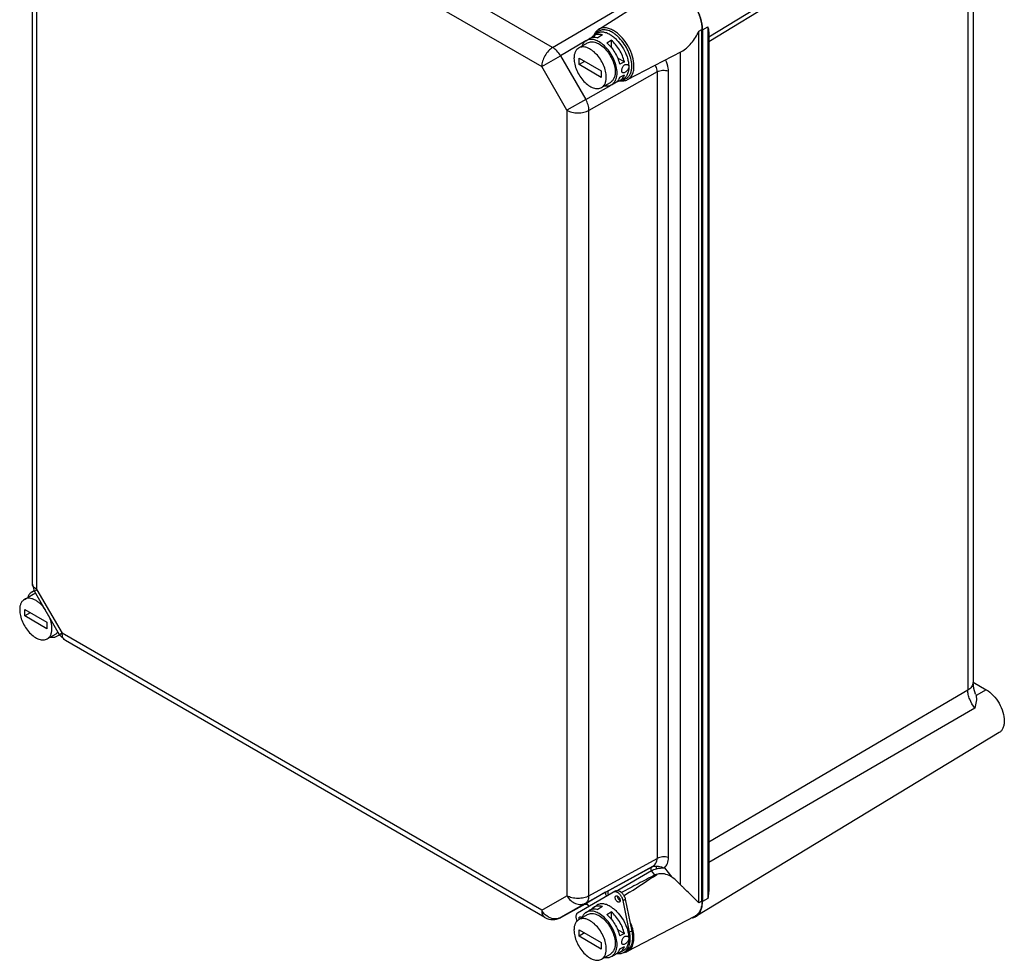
# Model space of a CAD drawing. Header units: millimetres. Extents: x 46 to 359, y 50 to 516.
# Tile 1 of 2: x 46 to 359, y 50 to 349. Entities that reach past the tile are written whole.
import ezdxf

# ---------------------------------------------------------------- set-up
doc = ezdxf.new("R2010")
doc.units = ezdxf.units.MM
doc.header["$LTSCALE"] = 36.808337
doc.layers.get('0').update_dxf_attribs({"linetype": 'CONTINUOUS'})

msp = doc.modelspace()

# ---------------------------------------------------------------- linework, layer by layer
at = {"color": 7, "linetype": 'Continuous'}
for p, q in [((215.65, 340.32), (63.27, 428.29)), ((50.34, 170.19), (50.34, 419.63)), ((59.8, 422.2), (212.18, 334.23)), ((51.81, 168.15), (51.81, 417.59)), ((357.52, 399.57), (265.23, 343.63)), ((349.21, 394.53), (349.21, 138.63)), ((265.23, 342.19), (347.52, 392.36)), ((347.52, 392.36), (347.52, 136.23)), ((230.25, 346.08), (246.55, 356.44)), ((215.65, 340.32), (237.1, 352.95)), ((228.58, 344.01), (229.6, 344.69)), ((231.45, 344.31), (230.98, 344.01)), ((262.1, 345.49), (263.09, 346.03)), ((262.1, 68.7), (262.1, 345.49)), ((263.09, 69.23), (263.09, 346.03)), ((263.27, 345.92), (264.9, 346.9)), ((263.27, 345.92), (263.27, 69.13)), ((264.9, 346.9), (264.9, 70.1)), ((265.23, 345.23), (265.23, 72.73)), ((226.2, 342.42), (218.15, 337.68)), ((223.94, 340.16), (226.76, 341.79)), ((226.2, 342.43), (227.22, 343.11)), ((230.98, 344.01), (230.04, 343.41)), ((232.86, 341.77), (234.28, 342.68)), ((234.28, 342.68), (234.28, 340.24)), ((239.47, 330.11), (256.59, 339.05)), ((256.19, 338.86), (256.19, 74.56)), ((212.18, 334.23), (218.15, 337.68)), ((218.15, 337.68), (226.15, 323.83)), ((224.02, 334.9), (224.02, 336.94)), ((224.02, 336.94), (231.1, 332.86)), ((225.79, 335.92), (224.02, 334.9)), ((231.1, 330.82), (224.02, 334.9)), ((236.21, 337.05), (238.44, 335.77)), ((238.44, 335.77), (236.95, 334.99)), ((220.17, 320.39), (212.18, 334.23)), ((248.84, 332.61), (227.18, 320.35)), ((231.1, 332.86), (231.1, 330.82)), ((236.95, 330.91), (238.44, 331.68)), ((248.84, 332.61), (248.84, 82.81)), ((252.43, 83.07), (252.43, 332.86)), ((231.19, 327.6), (234.01, 329.24)), ((234.28, 328.43), (235.38, 328.97)), ((236.84, 329.7), (237.94, 330.24)), ((226.15, 323.83), (234.21, 328.4)), ((226.15, 323.83), (220.17, 320.39)), ((220.17, 320.39), (220.17, 70.95)), ((227.18, 70.91), (227.18, 320.35)), ((51.01, 167.69), (50.34, 170.19)), ((47.82, 165.08), (50.65, 166.71)), ((50.08, 167.35), (50.89, 167.88)), ((51.01, 167.69), (51.81, 168.15)), ((59.01, 153.85), (51.01, 167.69)), ((51.81, 168.15), (59.8, 154.31)), ((47.91, 161.86), (54.98, 157.78)), ((47.91, 159.82), (47.91, 161.86)), ((49.68, 160.84), (47.91, 159.82)), ((54.98, 155.74), (47.91, 159.82)), ((54.98, 157.78), (54.98, 155.74)), ((55.07, 152.52), (57.9, 154.16)), ((58.17, 153.35), (59.04, 153.78)), ((59.8, 154.31), (59.01, 153.85)), ((60.83, 152.02), (59.01, 153.85)), ((212.18, 66.33), (59.8, 154.31)), ((213.21, 64.04), (60.84, 152.02)), ((349.21, 138.8), (353.42, 136.36)), ((347.52, 136.23), (265.23, 88.01)), ((350.04, 134.99), (350.18, 134.55)), ((353.42, 136.36), (350.18, 134.55)), ((349.81, 130.56), (265.23, 81.53)), ((357.52, 122.78), (261.16, 64.36)), ((227.18, 70.91), (248.84, 82.81)), ((247.35, 80.28), (226.15, 68.62)), ((233.45, 72.63), (247.02, 80.08)), ((247.06, 78.89), (236.34, 72.61)), ((247.02, 80.08), (247.35, 80.28)), ((248.13, 77.57), (247.06, 78.89)), ((251.15, 79.78), (253.52, 76.86)), ((235.76, 72.5), (223.55, 65.45)), ((232.44, 72.06), (226.3, 68.51)), ((240.11, 72.07), (238.35, 70.92)), ((212.18, 66.33), (220.17, 70.95)), ((236.94, 70.01), (236.6, 69.79)), ((238.01, 69.47), (238.71, 69.88)), ((240.08, 59.36), (238.01, 69.47)), ((238.71, 69.88), (240.78, 59.76)), ((263.09, 69.23), (262.1, 68.7)), ((264.9, 70.1), (263.27, 69.13)), ((226, 68.32), (218.12, 63.99)), ((226.15, 68.62), (218.15, 64.01)), ((226, 68.33), (225.99, 68.32)), ((226.2, 65.63), (227.22, 66.31)), ((228.58, 67.22), (229.6, 67.9)), ((230.98, 67.22), (230.04, 66.61)), ((231.45, 67.52), (230.98, 67.22)), ((232.86, 64.98), (234.28, 65.89)), ((234.28, 65.89), (234.28, 63.44)), ((218.12, 63.99), (218.15, 64.01)), ((223.94, 63.37), (226.76, 65)), ((239.47, 53.32), (260.84, 64.47)), ((224.02, 60.15), (231.1, 56.07)), ((224.02, 58.11), (224.02, 60.15)), ((236.21, 60.26), (238.44, 58.97)), ((240.78, 59.76), (240.08, 59.36)), ((225.79, 59.13), (224.02, 58.11)), ((231.1, 54.02), (224.02, 58.11)), ((238.44, 58.97), (236.95, 58.2)), ((231.1, 56.07), (231.1, 54.02)), ((236.84, 52.9), (237.94, 53.45)), ((236.95, 54.12), (238.44, 54.89)), ((238.38, 53.04), (239.09, 53.45)), ((231.19, 50.81), (234.01, 52.44)), ((234.28, 51.63), (235.38, 52.18))]:
    msp.add_line(p, q, dxfattribs=at)
for points in [[(350.04, 134.99), (349.47, 136.72), (349.21, 138.63)], [(226, 68.33), (226.59, 68.16), (227.01, 67.78), (227.18, 67.55)]]:
    msp.add_lwpolyline(points, dxfattribs=at)
for centre, radius, start, end in [((231.89, 342.8), 3.16, 133.9694, 139.1412), ((228.97, 335.74), 10.94, 48.8255, 51.9058), ((253.37, 345.92), 9.9, 0.0014, 0.6831), ((233.23, 342.05), 4.7, 158.1837, 161.9364), ((228.53, 335.24), 11.6, 47.4357, 48.8431), ((237.81, 334.84), 5.13, 259.3756, 262.0838), ((237.4, 333.57), 3.57, 272.8873, 274.732), ((237.41, 333.39), 3.39, 274.7042, 280.4311), ((51.59, 165.09), 2.71, 111.2791, 123.6536), ((51.63, 164.96), 2.85, 103.273, 111.2309), ((-809.81, 1683.97), 1923.68, 303.07822, 303.38529), ((295.82, 111.57), 54.23, 224.6219, 224.7795), ((224.51, 65.76), 3.32, 33.7274, 39.5131), ((215.71, 68.38), 5, 240.0006, 298.7689), ((259.27, 67.49), 3.4, 297.537, 300.27), ((259.35, 67.34), 3.49, 296.8854, 301.2288), ((237.88, 56.36), 3.43, 292.1953, 297.5394), ((236.72, 57.28), 4.68, 262.3775, 263.5354), ((237.77, 56.81), 3.89, 276.5824, 277.5962), ((237.78, 56.75), 3.83, 277.5946, 279.4597)]:
    msp.add_arc(centre, radius, start, end, dxfattribs=at)
msp.add_ellipse((250.45, 70.23), major_axis=(7.54, -6.9), ratio=0.697896, start_param=1.441879, end_param=1.78912, dxfattribs=at)
for points, knots in [([(255.84, 358.58), (256.87, 357.99), (258.82, 356.35), (261.09, 353.24), (262.65, 349.72), (263.09, 347.21), (263.09, 346.03)], [0, 0, 0, 0, 0.23724, 0.499999, 0.762759, 1, 1, 1, 1]), ([(263.27, 346.04), (263.25, 347.24), (262.79, 349.77), (261.22, 353.31), (258.93, 356.45), (256.98, 358.11), (255.95, 358.72)], [0, 0, 0, 0, 0.23769, 0.500001, 0.762312, 1, 1, 1, 1]), ([(231.45, 344.31), (231.19, 344.39), (230.67, 344.5), (229.9, 344.5), (229.19, 344.35), (228.77, 344.14), (228.58, 344.01)], [0, 0, 0, 0, 0.274927, 0.529073, 0.768028, 1, 1, 1, 1]), ([(229.12, 344.93), (229.09, 344.87), (228.95, 344.64), (228.83, 344.39), (228.75, 344.2)], [0, 0, 0, 0, 0.245462, 1, 1, 1, 1]), ([(229.5, 344.87), (229.43, 344.8), (229.18, 344.47), (228.98, 344.09), (228.86, 343.8)], [0, 0, 0, 0, 0.24043, 1, 1, 1, 1]), ([(230.25, 346.08), (230.14, 346.01), (229.7, 345.69), (229.34, 345.27), (229.12, 344.93)], [0, 0, 0, 0, 0.246906, 1, 1, 1, 1]), ([(233.92, 344.37), (233.54, 344.59), (232.78, 344.95), (231.61, 345.22), (230.68, 345.16), (230.03, 344.94), (229.73, 344.78), (229.6, 344.69)], [0, 0, 0, 0, 0.290699, 0.549312, 0.781297, 0.891374, 1, 1, 1, 1]), ([(234.97, 345.69), (234.56, 345.93), (233.73, 346.32), (232.45, 346.61), (231.26, 346.56), (230.56, 346.27), (230.25, 346.08)], [0, 0, 0, 0, 0.290496, 0.549603, 0.78207, 1, 1, 1, 1]), ([(235.71, 344.35), (235.28, 344.69), (234.41, 345.27), (233.03, 345.83), (231.71, 345.99), (230.89, 345.81), (230.53, 345.65)], [0, 0, 0, 0, 0.2962, 0.559537, 0.791058, 1, 1, 1, 1]), ([(233.92, 344.37), (234.28, 344.17), (235, 343.68), (236.35, 342.47), (237.82, 340.6), (238.92, 338.46), (239.5, 336.67), (239.69, 335.78), (239.75, 335.34)], [0, 0, 0, 0, 0.11247, 0.233115, 0.490475, 0.752946, 0.879647, 1, 1, 1, 1]), ([(241.45, 335.23), (241.36, 336.26), (240.86, 338.36), (239.43, 341.3), (237.47, 343.85), (235.83, 345.19), (234.97, 345.69)], [0, 0, 0, 0, 0.243619, 0.506393, 0.76573, 1, 1, 1, 1]), ([(256.59, 339.05), (257.16, 339.35), (258.28, 340.15), (260.27, 342.21), (261.46, 344.13), (262.1, 345.49)], [0, 0, 0, 0, 0.225776, 0.473514, 1, 1, 1, 1]), ([(264.9, 346.9), (264.95, 346.75), (265.12, 346.21), (265.23, 345.64), (265.23, 345.23)], [0, 0, 0, 0, 0.269645, 1, 1, 1, 1]), ([(226.2, 342.43), (225.94, 342.26), (225.47, 341.8), (225.16, 341.23), (225.03, 340.92)], [0, 0, 0, 0, 0.480668, 1, 1, 1, 1]), ([(230.39, 342.12), (230.02, 342.33), (229.28, 342.68), (228.15, 342.94), (227.25, 342.88), (226.62, 342.67), (226.33, 342.52), (226.2, 342.43)], [0, 0, 0, 0, 0.290699, 0.549313, 0.781297, 0.891373, 1, 1, 1, 1]), ([(226.76, 341.79), (226.94, 341.9), (227.34, 342.06), (227.99, 342.16), (228.69, 342.1), (229.7, 341.83), (231, 341.12), (232.43, 339.85), (233.7, 338.23), (234.69, 336.39), (235.34, 334.48), (235.52, 333.17), (235.52, 332.55)], [0, 0, 0, 0, 0.042861, 0.087491, 0.135326, 0.187291, 0.304555, 0.438225, 0.582571, 0.729724, 0.871314, 1, 1, 1, 1]), ([(227.22, 343.11), (227.41, 343.23), (227.82, 343.44), (228.52, 343.59), (229.27, 343.58), (229.78, 343.48), (230.04, 343.41)], [0, 0, 0, 0, 0.23215, 0.471201, 0.725294, 1, 1, 1, 1]), ([(228.58, 344.01), (228.52, 343.98), (228.31, 343.82), (228.12, 343.64), (227.99, 343.49)], [0, 0, 0, 0, 0.247228, 1, 1, 1, 1]), ([(234.28, 328.43), (234.49, 328.53), (234.89, 328.8), (235.38, 329.35), (235.75, 330.04), (235.99, 330.85), (236.12, 331.75), (236.11, 333.11), (235.76, 334.93), (234.91, 337.1), (233.68, 339.13), (232.18, 340.85), (231, 341.77), (230.39, 342.12)], [0, 0, 0, 0, 0.042893, 0.087186, 0.134468, 0.185815, 0.241755, 0.302335, 0.435612, 0.580233, 0.72812, 0.870593, 1, 1, 1, 1]), ([(232.86, 341.77), (233.35, 341.35), (234.28, 340.38), (235.44, 338.73), (236.37, 336.92), (236.79, 335.64), (236.95, 334.99)], [0, 0, 0, 0, 0.242712, 0.497345, 0.753351, 1, 1, 1, 1]), ([(238.44, 335.77), (238.28, 336.42), (237.85, 337.73), (236.91, 339.58), (235.72, 341.26), (234.78, 342.25), (234.28, 342.68)], [0, 0, 0, 0, 0.246559, 0.502637, 0.757351, 1, 1, 1, 1]), ([(240.76, 335.19), (240.69, 335.96), (240.36, 337.55), (239.11, 340.59), (237.6, 342.66), (236.38, 343.78)], [0, 0, 0, 0, 0.236973, 0.492343, 1, 1, 1, 1]), ([(215.65, 340.32), (215.16, 340.02), (214.22, 339.22), (213.13, 337.71), (212.39, 336.01), (212.18, 334.8), (212.18, 334.23)], [0, 0, 0, 0, 0.23831, 0.50108, 0.763264, 1, 1, 1, 1]), ([(218.15, 337.68), (217.83, 338.23), (217.1, 339.22), (216.15, 340.02), (215.65, 340.32)], [0, 0, 0, 0, 0.525948, 1, 1, 1, 1]), ([(223.94, 340.16), (223.7, 340.02), (223.25, 339.65), (222.77, 338.87), (222.49, 337.91), (222.43, 337.21), (222.43, 336.84)], [0, 0, 0, 0, 0.217768, 0.450949, 0.710192, 1, 1, 1, 1]), ([(232.69, 330.92), (232.69, 331.54), (232.51, 332.84), (231.87, 334.76), (230.87, 336.6), (229.6, 338.22), (228.17, 339.49), (226.87, 340.2), (225.86, 340.47), (225.16, 340.52), (224.51, 340.43), (224.11, 340.26), (223.94, 340.16)], [0, 0, 0, 0, 0.128684, 0.270273, 0.417428, 0.561776, 0.695447, 0.812711, 0.864676, 0.91251, 0.95714, 1, 1, 1, 1]), ([(222.43, 336.84), (222.43, 336.22), (222.61, 334.92), (223.25, 333), (224.25, 331.16), (225.52, 329.54), (226.95, 328.27), (228.25, 327.56), (229.26, 327.29), (229.96, 327.24), (230.61, 327.34), (231.01, 327.5), (231.19, 327.6)], [0, 0, 0, 0, 0.128684, 0.270273, 0.417428, 0.561776, 0.695447, 0.812711, 0.864676, 0.91251, 0.95714, 1, 1, 1, 1]), ([(237.6, 332.99), (237.6, 333.12), (237.63, 333.39), (237.75, 333.79), (237.93, 334.18), (238.19, 334.53), (238.49, 334.79), (238.82, 334.95), (239.16, 334.99), (239.37, 334.92), (239.45, 334.87)], [0, 0, 0, 0, 0.126021, 0.264817, 0.408044, 0.547765, 0.677984, 0.795733, 0.901709, 1, 1, 1, 1]), ([(239.45, 334.87), (239.51, 334.84), (239.62, 334.75), (239.78, 334.52), (239.83, 334.29), (239.83, 334.15)], [0, 0, 0, 0, 0.23506, 0.476095, 1, 1, 1, 1]), ([(239.47, 330.11), (239.83, 330.3), (240.51, 330.86), (241.18, 332.07), (241.51, 333.57), (241.5, 334.66), (241.45, 335.23)], [0, 0, 0, 0, 0.212028, 0.442127, 0.703638, 1, 1, 1, 1]), ([(239.75, 335.34), (239.76, 335.24), (239.81, 334.84), (239.83, 334.44), (239.83, 334.15)], [0, 0, 0, 0, 0.257264, 1, 1, 1, 1]), ([(240.8, 334.26), (240.8, 334.34), (240.8, 334.65), (240.78, 334.96), (240.76, 335.19)], [0, 0, 0, 0, 0.244266, 1, 1, 1, 1]), ([(252.43, 332.86), (252.43, 333.15), (252.34, 334.37), (251.93, 335.55), (251.5, 336.38)], [0, 0, 0, 0, 0.235158, 1, 1, 1, 1]), ([(235.52, 332.55), (235.52, 332.19), (235.46, 331.49), (235.18, 330.53), (234.7, 329.75), (234.25, 329.37), (234.01, 329.24)], [0, 0, 0, 0, 0.289806, 0.549048, 0.78223, 1, 1, 1, 1]), ([(236.84, 329.7), (237.03, 329.79), (237.38, 330.01), (237.99, 330.64), (238.3, 331.25), (238.44, 331.68)], [0, 0, 0, 0, 0.235907, 0.477249, 1, 1, 1, 1]), ([(237.87, 332.32), (237.83, 332.34), (237.74, 332.42), (237.66, 332.57), (237.61, 332.77), (237.6, 332.91), (237.6, 332.99)], [0, 0, 0, 0, 0.209231, 0.437847, 0.700104, 1, 1, 1, 1]), ([(239.83, 334.15), (239.83, 333.88), (239.69, 333.47), (239.37, 333.01), (239.07, 332.7), (238.75, 332.46), (238.47, 332.32), (238.26, 332.26), (238.12, 332.25), (237.99, 332.27), (237.91, 332.3), (237.87, 332.32)], [0, 0, 0, 0, 0.265419, 0.412443, 0.559242, 0.697146, 0.817896, 0.870311, 0.917398, 0.960048, 1, 1, 1, 1]), ([(239.83, 334.15), (239.83, 333.7), (239.76, 332.87), (239.4, 331.72), (238.89, 330.94), (238.38, 330.49), (238.09, 330.31), (237.94, 330.24)], [0, 0, 0, 0, 0.2907, 0.549313, 0.781298, 0.891374, 1, 1, 1, 1]), ([(239.23, 330.57), (239.48, 330.74), (239.93, 331.19), (240.42, 332.06), (240.72, 333.11), (240.79, 333.86), (240.8, 334.26)], [0, 0, 0, 0, 0.219036, 0.454125, 0.713485, 1, 1, 1, 1]), ([(248.84, 332.61), (248.84, 332.78), (248.79, 333.51), (248.52, 334.21), (248.24, 334.69)], [0, 0, 0, 0, 0.236806, 1, 1, 1, 1]), ([(248.84, 332.61), (249.36, 332.89), (250.59, 333.19), (251.83, 333.06), (252.43, 332.86)], [0, 0, 0, 0, 0.484787, 1, 1, 1, 1]), ([(231.19, 327.6), (231.42, 327.74), (231.87, 328.12), (232.35, 328.9), (232.63, 329.86), (232.69, 330.55), (232.69, 330.92)], [0, 0, 0, 0, 0.217768, 0.450949, 0.710192, 1, 1, 1, 1]), ([(236.95, 330.91), (236.81, 330.49), (236.51, 329.89), (235.9, 329.28), (235.56, 329.06), (235.38, 328.97)], [0, 0, 0, 0, 0.522422, 0.763881, 1, 1, 1, 1]), ([(236.06, 329.44), (236.13, 329.45), (236.4, 329.51), (236.66, 329.61), (236.84, 329.7)], [0, 0, 0, 0, 0.254442, 1, 1, 1, 1]), ([(237.11, 329.75), (237.17, 329.74), (237.44, 329.71), (237.7, 329.7), (237.9, 329.71)], [0, 0, 0, 0, 0.254907, 1, 1, 1, 1]), ([(237.9, 329.71), (238.04, 329.72), (238.58, 329.76), (239.11, 329.93), (239.47, 330.11)], [0, 0, 0, 0, 0.256211, 1, 1, 1, 1]), ([(238.03, 330.06), (238.14, 330.08), (238.56, 330.18), (238.96, 330.38), (239.23, 330.57)], [0, 0, 0, 0, 0.255183, 1, 1, 1, 1]), ([(232.25, 328.19), (232.61, 328.13), (233.14, 328.1), (233.82, 328.24), (234.13, 328.36), (234.28, 328.43)], [0, 0, 0, 0, 0.520511, 0.763577, 1, 1, 1, 1]), ([(227.18, 320.35), (227.18, 320.93), (226.96, 322.15), (226.46, 323.28), (226.15, 323.83)], [0, 0, 0, 0, 0.474053, 1, 1, 1, 1]), ([(220.17, 320.39), (220.67, 320.1), (221.82, 319.68), (223.66, 319.47), (225.52, 319.66), (226.68, 320.07), (227.18, 320.35)], [0, 0, 0, 0, 0.236732, 0.498909, 0.761679, 1, 1, 1, 1]), ([(51.81, 168.15), (51.64, 168.25), (51.08, 168.62), (50.6, 169.16), (50.44, 169.62)], [0, 0, 0, 0, 0.283324, 1, 1, 1, 1]), ([(50.08, 167.35), (49.83, 167.18), (49.35, 166.72), (49.04, 166.15), (48.92, 165.84)], [0, 0, 0, 0, 0.480668, 1, 1, 1, 1]), ([(50.65, 166.71), (50.71, 166.75), (50.95, 166.88), (51.22, 166.96), (51.42, 167)], [0, 0, 0, 0, 0.247515, 1, 1, 1, 1]), ([(47.82, 165.08), (47.58, 164.94), (47.13, 164.57), (46.66, 163.79), (46.37, 162.83), (46.32, 162.13), (46.32, 161.76)], [0, 0, 0, 0, 0.217768, 0.450949, 0.710192, 1, 1, 1, 1]), ([(54.51, 161.78), (54.03, 162.46), (53.24, 163.39), (52.02, 164.38), (51.11, 164.93), (50.21, 165.29), (49.34, 165.45), (48.53, 165.39), (48.04, 165.21), (47.82, 165.08)], [0, 0, 0, 0, 0.307285, 0.449535, 0.581015, 0.700617, 0.808607, 0.90705, 1, 1, 1, 1]), ([(46.32, 161.76), (46.32, 161.14), (46.49, 159.84), (47.14, 157.93), (48.14, 156.08), (49.4, 154.46), (50.84, 153.19), (52.13, 152.48), (53.15, 152.21), (53.85, 152.16), (54.5, 152.26), (54.89, 152.42), (55.07, 152.52)], [0, 0, 0, 0, 0.128684, 0.270273, 0.417428, 0.561776, 0.695447, 0.812711, 0.864676, 0.91251, 0.95714, 1, 1, 1, 1]), ([(56.57, 155.84), (56.57, 156.5), (56.38, 157.88), (55.91, 159.19), (55.61, 159.85)], [0, 0, 0, 0, 0.475601, 1, 1, 1, 1]), ([(55.07, 152.52), (55.31, 152.66), (55.76, 153.04), (56.23, 153.82), (56.52, 154.78), (56.57, 155.47), (56.57, 155.84)], [0, 0, 0, 0, 0.217768, 0.450949, 0.710192, 1, 1, 1, 1]), ([(56.14, 153.12), (56.49, 153.05), (57.03, 153.02), (57.71, 153.16), (58.02, 153.28), (58.17, 153.35)], [0, 0, 0, 0, 0.520511, 0.763577, 1, 1, 1, 1]), ([(58.54, 154.69), (58.49, 154.63), (58.3, 154.43), (58.08, 154.26), (57.9, 154.16)], [0, 0, 0, 0, 0.254508, 1, 1, 1, 1]), ([(58.17, 153.35), (58.31, 153.42), (58.58, 153.59), (58.82, 153.8), (58.94, 153.92)], [0, 0, 0, 0, 0.496723, 1, 1, 1, 1]), ([(60.83, 152.02), (60.67, 152.11), (60.36, 152.37), (60.03, 152.91), (59.84, 153.57), (59.8, 154.05), (59.8, 154.31)], [0, 0, 0, 0, 0.217752, 0.450908, 0.710471, 1, 1, 1, 1]), ([(349.21, 138.63), (349.2, 138.4), (349.11, 137.92), (348.75, 137.26), (348.2, 136.68), (347.76, 136.37), (347.52, 136.23)], [0, 0, 0, 0, 0.229842, 0.47142, 0.729126, 1, 1, 1, 1]), ([(349.81, 130.56), (349.12, 131.38), (348.28, 132.79), (347.66, 134.77), (347.53, 135.76), (347.52, 136.23)], [0, 0, 0, 0, 0.521006, 0.771777, 1, 1, 1, 1]), ([(350.18, 134.55), (350.32, 133.95), (350.26, 132.57), (349.98, 131.26), (349.81, 130.56)], [0, 0, 0, 0, 0.462429, 1, 1, 1, 1]), ([(353.42, 136.36), (354.24, 135.89), (355.77, 134.6), (357.57, 132.15), (358.79, 129.37), (359.15, 127.39), (359.15, 126.45)], [0, 0, 0, 0, 0.23724, 0.499999, 0.762759, 1, 1, 1, 1]), ([(359.15, 126.45), (359.15, 126.05), (359.09, 125.28), (358.78, 124.22), (358.26, 123.36), (357.78, 122.93), (357.52, 122.78)], [0, 0, 0, 0, 0.289218, 0.5488, 0.782261, 1, 1, 1, 1]), ([(247.35, 80.28), (247.8, 80.53), (248.59, 81.26), (248.85, 82.3), (248.84, 82.81)], [0, 0, 0, 0, 0.499872, 1, 1, 1, 1]), ([(252.43, 83.07), (251.83, 83.27), (250.59, 83.39), (249.36, 83.1), (248.84, 82.81)], [0, 0, 0, 0, 0.515213, 1, 1, 1, 1]), ([(251.15, 79.78), (251.56, 80.18), (252.24, 81.23), (252.43, 82.44), (252.43, 83.07)], [0, 0, 0, 0, 0.480331, 1, 1, 1, 1]), ([(247.02, 80.08), (246.95, 80.04), (246.83, 79.89), (246.8, 79.59), (246.88, 79.24), (246.99, 79.01), (247.06, 78.89)], [0, 0, 0, 0, 0.183676, 0.410129, 0.688667, 1, 1, 1, 1]), ([(247.02, 80.08), (247.13, 80.14), (247.63, 80.36), (248.18, 80.41), (248.6, 80.39)], [0, 0, 0, 0, 0.227988, 1, 1, 1, 1]), ([(247.06, 78.89), (247.28, 79.04), (247.78, 79.29), (248.32, 79.46), (248.6, 79.53)], [0, 0, 0, 0, 0.478576, 1, 1, 1, 1]), ([(247.35, 80.28), (247.44, 80.32), (247.83, 80.48), (248.28, 80.48), (248.6, 80.39)], [0, 0, 0, 0, 0.228836, 1, 1, 1, 1]), ([(248.6, 80.39), (248.58, 80.28), (248.58, 79.99), (248.59, 79.7), (248.6, 79.53)], [0, 0, 0, 0, 0.403317, 1, 1, 1, 1]), ([(248.6, 80.39), (248.82, 80.38), (249.69, 80.28), (250.54, 80.03), (251.15, 79.78)], [0, 0, 0, 0, 0.24963, 1, 1, 1, 1]), ([(248.6, 79.53), (249.03, 79.64), (249.88, 79.78), (250.74, 79.81), (251.15, 79.78)], [0, 0, 0, 0, 0.522244, 1, 1, 1, 1]), ([(248.13, 77.57), (246.36, 76.63), (242.82, 74.76), (239.27, 72.91), (237.5, 71.98)], [0, 0, 0, 0, 0.49999, 1, 1, 1, 1]), ([(248.73, 77.72), (248.68, 77.7), (248.48, 77.63), (248.28, 77.59), (248.13, 77.57)], [0, 0, 0, 0, 0.258134, 1, 1, 1, 1]), ([(249.58, 77.92), (249.51, 77.91), (249.22, 77.86), (248.94, 77.79), (248.73, 77.72)], [0, 0, 0, 0, 0.255458, 1, 1, 1, 1]), ([(253.52, 76.86), (252.95, 77.24), (251.69, 77.87), (250.27, 78.01), (249.58, 77.92)], [0, 0, 0, 0, 0.497002, 1, 1, 1, 1]), ([(232.44, 72.06), (232.51, 72.1), (232.85, 72.29), (233.18, 72.48), (233.45, 72.63)], [0, 0, 0, 0, 0.207825, 1, 1, 1, 1]), ([(232.44, 72.06), (232.44, 71.96), (232.45, 71.51), (232.59, 71.07), (232.75, 70.76)], [0, 0, 0, 0, 0.226623, 1, 1, 1, 1]), ([(233.45, 72.63), (233.36, 72.58), (233.2, 72.39), (233.12, 72.01), (233.16, 71.57), (233.27, 71.27), (233.34, 71.12)], [0, 0, 0, 0, 0.191514, 0.418726, 0.692046, 1, 1, 1, 1]), ([(237.55, 70.65), (237.39, 70.93), (237.11, 71.31), (236.66, 71.73), (236.32, 71.97), (235.97, 72.13), (235.64, 72.22), (235.32, 72.21), (235.13, 72.14), (235.05, 72.09)], [0, 0, 0, 0, 0.306077, 0.449843, 0.583084, 0.703905, 0.81199, 0.909206, 1, 1, 1, 1]), ([(235.76, 72.5), (235.84, 72.55), (236.03, 72.62), (236.34, 72.62), (236.68, 72.54), (237.02, 72.38), (237.37, 72.14), (237.81, 71.72), (238.1, 71.33), (238.26, 71.06)], [0, 0, 0, 0, 0.090794, 0.18801, 0.296095, 0.416916, 0.550157, 0.693923, 1, 1, 1, 1]), ([(257.23, 73.48), (257.14, 73.57), (256.79, 73.92), (256.45, 74.28), (256.19, 74.56)], [0, 0, 0, 0, 0.247634, 1, 1, 1, 1]), ([(262.1, 68.7), (261.43, 69.42), (259.82, 70.96), (258.2, 72.49), (257.33, 73.37)], [0, 0, 0, 0, 0.442976, 1, 1, 1, 1]), ([(265.23, 72.73), (265.23, 72.51), (265.2, 71.62), (265.05, 70.74), (264.9, 70.1)], [0, 0, 0, 0, 0.253156, 1, 1, 1, 1]), ([(227.18, 70.91), (226.68, 70.63), (225.52, 70.22), (223.66, 70.04), (221.82, 70.24), (220.67, 70.66), (220.17, 70.95)], [0, 0, 0, 0, 0.23831, 0.501081, 0.763265, 1, 1, 1, 1]), ([(220.17, 70.95), (220.49, 70.4), (221.29, 69.4), (222.85, 68.41), (224.57, 68.08), (225.68, 68.37), (226.15, 68.62)], [0, 0, 0, 0, 0.272554, 0.532543, 0.773612, 1, 1, 1, 1]), ([(226.15, 68.62), (226.31, 68.72), (226.62, 68.98), (226.94, 69.51), (227.14, 70.18), (227.18, 70.66), (227.18, 70.91)], [0, 0, 0, 0, 0.216241, 0.449151, 0.709119, 1, 1, 1, 1]), ([(235.75, 69.61), (235.68, 69.73), (235.57, 69.98), (235.51, 70.3), (235.53, 70.54), (235.57, 70.68), (235.65, 70.8), (235.71, 70.86), (235.75, 70.88)], [0, 0, 0, 0, 0.306313, 0.582796, 0.703699, 0.81186, 0.909144, 1, 1, 1, 1]), ([(235.75, 70.88), (235.79, 70.9), (235.87, 70.93), (236.01, 70.93), (236.16, 70.9), (236.37, 70.8), (236.62, 70.59), (236.78, 70.37), (236.85, 70.24)], [0, 0, 0, 0, 0.090854, 0.188135, 0.296293, 0.417197, 0.693684, 1, 1, 1, 1]), ([(236.85, 68.97), (236.81, 68.95), (236.73, 68.92), (236.59, 68.92), (236.44, 68.95), (236.23, 69.06), (235.98, 69.27), (235.82, 69.49), (235.75, 69.61)], [0, 0, 0, 0, 0.090854, 0.188135, 0.296293, 0.417197, 0.693684, 1, 1, 1, 1]), ([(236.23, 70.84), (236.22, 70.71), (236.26, 70.42), (236.38, 70.15), (236.46, 70.02)], [0, 0, 0, 0, 0.469836, 1, 1, 1, 1]), ([(236.46, 70.02), (236.53, 69.88), (236.71, 69.65), (236.94, 69.47), (237.06, 69.41)], [0, 0, 0, 0, 0.530243, 1, 1, 1, 1]), ([(236.85, 70.24), (236.92, 70.12), (237.03, 69.87), (237.09, 69.55), (237.07, 69.32), (237.03, 69.17), (236.95, 69.05), (236.89, 68.99), (236.85, 68.97)], [0, 0, 0, 0, 0.306313, 0.582796, 0.703699, 0.81186, 0.909144, 1, 1, 1, 1]), ([(238.01, 69.47), (237.97, 69.67), (237.84, 70.08), (237.66, 70.46), (237.55, 70.65)], [0, 0, 0, 0, 0.488588, 1, 1, 1, 1]), ([(238.26, 71.06), (238.36, 70.87), (238.55, 70.49), (238.67, 70.08), (238.71, 69.88)], [0, 0, 0, 0, 0.511412, 1, 1, 1, 1]), ([(263.09, 69.23), (263.09, 68.71), (263.01, 67.73), (262.62, 66.38), (261.95, 65.28), (261.32, 64.74), (260.98, 64.55)], [0, 0, 0, 0, 0.289612, 0.549024, 0.782224, 1, 1, 1, 1]), ([(261.16, 64.36), (261.5, 64.57), (262.13, 65.12), (262.79, 66.24), (263.19, 67.61), (263.27, 68.61), (263.27, 69.13)], [0, 0, 0, 0, 0.217761, 0.451221, 0.710718, 1, 1, 1, 1]), ([(213.77, 64.54), (213.61, 64.65), (212.99, 65.17), (212.48, 65.81), (212.18, 66.33)], [0, 0, 0, 0, 0.246426, 1, 1, 1, 1]), ([(212.18, 66.33), (212.18, 66.08), (212.22, 65.6), (212.41, 64.94), (212.74, 64.4), (213.05, 64.14), (213.21, 64.05)], [0, 0, 0, 0, 0.28955, 0.549107, 0.782247, 1, 1, 1, 1]), ([(225.99, 68.32), (226, 68.33), (226.1, 68.4), (226.2, 68.45), (226.3, 68.51)], [0, 0, 0, 0, 0.101078, 1, 1, 1, 1]), ([(230.39, 65.32), (230.02, 65.54), (229.28, 65.89), (228.15, 66.14), (227.25, 66.09), (226.62, 65.88), (226.33, 65.72), (226.2, 65.63)], [0, 0, 0, 0, 0.290699, 0.549313, 0.781297, 0.891373, 1, 1, 1, 1]), ([(226.69, 68.24), (226.66, 68.27), (226.54, 68.37), (226.4, 68.46), (226.3, 68.51)], [0, 0, 0, 0, 0.262399, 1, 1, 1, 1]), ([(227.06, 67.87), (227.04, 67.9), (226.92, 68.04), (226.79, 68.16), (226.69, 68.24)], [0, 0, 0, 0, 0.257376, 1, 1, 1, 1]), ([(227.22, 66.31), (227.41, 66.44), (227.82, 66.64), (228.52, 66.8), (229.27, 66.79), (229.78, 66.69), (230.04, 66.61)], [0, 0, 0, 0, 0.23215, 0.471201, 0.725294, 1, 1, 1, 1]), ([(228.58, 67.22), (228.52, 67.18), (228.31, 67.03), (228.12, 66.85), (227.99, 66.7)], [0, 0, 0, 0, 0.247228, 1, 1, 1, 1]), ([(231.45, 67.52), (231.19, 67.59), (230.67, 67.7), (229.9, 67.71), (229.19, 67.56), (228.77, 67.35), (228.58, 67.22)], [0, 0, 0, 0, 0.274927, 0.529073, 0.768028, 1, 1, 1, 1]), ([(233.92, 67.58), (233.54, 67.8), (232.78, 68.16), (231.61, 68.42), (230.68, 68.37), (230.03, 68.15), (229.73, 67.99), (229.6, 67.9)], [0, 0, 0, 0, 0.290699, 0.549312, 0.781297, 0.891374, 1, 1, 1, 1]), ([(233.92, 67.58), (234.28, 67.37), (235, 66.88), (236.35, 65.67), (237.82, 63.81), (238.92, 61.67), (239.5, 59.88), (239.69, 58.98), (239.75, 58.54)], [0, 0, 0, 0, 0.11247, 0.233115, 0.490475, 0.752946, 0.879647, 1, 1, 1, 1]), ([(238.44, 58.97), (238.28, 59.63), (237.85, 60.93), (236.91, 62.78), (235.72, 64.47), (234.78, 65.45), (234.28, 65.89)], [0, 0, 0, 0, 0.246559, 0.502637, 0.757351, 1, 1, 1, 1]), ([(218.15, 64.01), (217.83, 63.84), (217.12, 63.59), (215.56, 63.55), (214.42, 64.06), (213.77, 64.54)], [0, 0, 0, 0, 0.235182, 0.478543, 1, 1, 1, 1]), ([(223.94, 63.37), (223.7, 63.23), (223.25, 62.85), (222.77, 62.07), (222.49, 61.11), (222.43, 60.41), (222.43, 60.05)], [0, 0, 0, 0, 0.217768, 0.450949, 0.710192, 1, 1, 1, 1]), ([(223.55, 65.45), (223.47, 65.41), (223.33, 65.29), (223.17, 65.05), (223.07, 64.75), (223.02, 64.41), (223.04, 64.04), (223.13, 63.49), (223.28, 63.08), (223.41, 62.82)], [0, 0, 0, 0, 0.092471, 0.190627, 0.298587, 0.418398, 0.550214, 0.692785, 1, 1, 1, 1]), ([(232.69, 54.13), (232.69, 54.75), (232.51, 56.05), (231.87, 57.96), (230.87, 59.81), (229.6, 61.43), (228.17, 62.7), (226.87, 63.41), (225.86, 63.68), (225.16, 63.73), (224.51, 63.63), (224.11, 63.47), (223.94, 63.37)], [0, 0, 0, 0, 0.128684, 0.270273, 0.417428, 0.561776, 0.695447, 0.812711, 0.864676, 0.91251, 0.95714, 1, 1, 1, 1]), ([(224.06, 63.44), (224.04, 63.52), (224.01, 63.69), (224.03, 63.92), (224.1, 64.12), (224.2, 64.21), (224.25, 64.24)], [0, 0, 0, 0, 0.303657, 0.569992, 0.797932, 1, 1, 1, 1]), ([(224.25, 64.24), (224.3, 64.27), (224.43, 64.3), (224.63, 64.27), (224.84, 64.17), (224.97, 64.06), (225.04, 64)], [0, 0, 0, 0, 0.202077, 0.430016, 0.696345, 1, 1, 1, 1]), ([(224.73, 64.2), (224.73, 64.18), (224.73, 64.06), (224.74, 63.94), (224.77, 63.85)], [0, 0, 0, 0, 0.23451, 1, 1, 1, 1]), ([(226.2, 65.63), (225.94, 65.46), (225.47, 65.01), (225.16, 64.44), (225.03, 64.13)], [0, 0, 0, 0, 0.480668, 1, 1, 1, 1]), ([(226.76, 65), (226.94, 65.1), (227.34, 65.27), (227.99, 65.36), (228.69, 65.31), (229.7, 65.04), (231, 64.33), (232.43, 63.06), (233.7, 61.44), (234.69, 59.6), (235.34, 57.68), (235.52, 56.38), (235.52, 55.76)], [0, 0, 0, 0, 0.042861, 0.087491, 0.135326, 0.187291, 0.304555, 0.438225, 0.582571, 0.729724, 0.871314, 1, 1, 1, 1]), ([(234.28, 51.63), (234.49, 51.74), (234.89, 52), (235.38, 52.56), (235.75, 53.25), (235.99, 54.05), (236.12, 54.96), (236.11, 56.32), (235.76, 58.14), (234.91, 60.3), (233.68, 62.33), (232.18, 64.06), (231, 64.97), (230.39, 65.32)], [0, 0, 0, 0, 0.042893, 0.087186, 0.134468, 0.185815, 0.241755, 0.302335, 0.435612, 0.580233, 0.72812, 0.870593, 1, 1, 1, 1]), ([(232.86, 64.98), (233.35, 64.55), (234.28, 63.59), (235.44, 61.94), (236.37, 60.12), (236.79, 58.84), (236.95, 58.2)], [0, 0, 0, 0, 0.242712, 0.497345, 0.753351, 1, 1, 1, 1]), ([(259.82, 63.88), (259.91, 63.9), (260.3, 63.97), (260.67, 64.1), (260.93, 64.23)], [0, 0, 0, 0, 0.255135, 1, 1, 1, 1]), ([(222.43, 60.05), (222.43, 59.43), (222.61, 58.12), (223.25, 56.21), (224.25, 54.37), (225.52, 52.75), (226.95, 51.48), (228.25, 50.77), (229.26, 50.5), (229.96, 50.45), (230.61, 50.54), (231.01, 50.7), (231.19, 50.81)], [0, 0, 0, 0, 0.128684, 0.270273, 0.417428, 0.561776, 0.695447, 0.812711, 0.864676, 0.91251, 0.95714, 1, 1, 1, 1]), ([(240.78, 59.76), (240.92, 59.08), (241.04, 58.06), (240.97, 56.75), (240.81, 55.87), (240.54, 55.09), (240.16, 54.41), (239.68, 53.85), (239.29, 53.56), (239.09, 53.45)], [0, 0, 0, 0, 0.301207, 0.438509, 0.566219, 0.684666, 0.794977, 0.89915, 1, 1, 1, 1]), ([(239.47, 53.32), (239.9, 53.54), (240.7, 54.26), (241.38, 55.83), (241.57, 57.76), (241.39, 59.12), (241.24, 59.84)], [0, 0, 0, 0, 0.203402, 0.430819, 0.696311, 1, 1, 1, 1]), ([(241.24, 59.84), (241.19, 60.05), (240.98, 60.9), (240.68, 61.74), (240.42, 62.36)], [0, 0, 0, 0, 0.243073, 1, 1, 1, 1]), ([(237.6, 56.19), (237.6, 56.32), (237.63, 56.59), (237.75, 57), (237.93, 57.39), (238.19, 57.73), (238.49, 58), (238.82, 58.16), (239.16, 58.19), (239.37, 58.13), (239.45, 58.08)], [0, 0, 0, 0, 0.126021, 0.264817, 0.408044, 0.547765, 0.677984, 0.795733, 0.901709, 1, 1, 1, 1]), ([(239.83, 57.35), (239.83, 57.09), (239.69, 56.68), (239.37, 56.22), (239.07, 55.91), (238.75, 55.67), (238.47, 55.53), (238.26, 55.47), (238.12, 55.46), (237.99, 55.47), (237.91, 55.5), (237.87, 55.52)], [0, 0, 0, 0, 0.265419, 0.412443, 0.559242, 0.697146, 0.817896, 0.870311, 0.917398, 0.960048, 1, 1, 1, 1]), ([(239.83, 57.35), (239.83, 56.91), (239.76, 56.07), (239.4, 54.93), (238.89, 54.15), (238.38, 53.69), (238.09, 53.52), (237.94, 53.45)], [0, 0, 0, 0, 0.2907, 0.549313, 0.781298, 0.891374, 1, 1, 1, 1]), ([(238.38, 53.04), (238.59, 53.15), (238.97, 53.44), (239.45, 54), (239.83, 54.68), (240.1, 55.46), (240.27, 56.34), (240.34, 57.65), (240.22, 58.67), (240.08, 59.36)], [0, 0, 0, 0, 0.10085, 0.205023, 0.315334, 0.433781, 0.56149, 0.698792, 1, 1, 1, 1]), ([(239.45, 58.08), (239.51, 58.04), (239.62, 57.96), (239.78, 57.72), (239.83, 57.5), (239.83, 57.35)], [0, 0, 0, 0, 0.23506, 0.476095, 1, 1, 1, 1]), ([(239.75, 58.54), (239.76, 58.44), (239.81, 58.05), (239.83, 57.65), (239.83, 57.35)], [0, 0, 0, 0, 0.257264, 1, 1, 1, 1]), ([(231.19, 50.81), (231.42, 50.95), (231.87, 51.32), (232.35, 52.1), (232.63, 53.06), (232.69, 53.76), (232.69, 54.13)], [0, 0, 0, 0, 0.217768, 0.450949, 0.710192, 1, 1, 1, 1]), ([(235.52, 55.76), (235.52, 55.39), (235.46, 54.69), (235.18, 53.73), (234.7, 52.96), (234.25, 52.58), (234.01, 52.44)], [0, 0, 0, 0, 0.289806, 0.549048, 0.78223, 1, 1, 1, 1]), ([(236.95, 54.12), (236.81, 53.7), (236.51, 53.1), (235.9, 52.49), (235.56, 52.27), (235.38, 52.18)], [0, 0, 0, 0, 0.522422, 0.763881, 1, 1, 1, 1]), ([(236.84, 52.9), (237.03, 52.99), (237.38, 53.22), (237.99, 53.84), (238.3, 54.46), (238.44, 54.89)], [0, 0, 0, 0, 0.235907, 0.477249, 1, 1, 1, 1]), ([(237.87, 55.52), (237.83, 55.55), (237.74, 55.62), (237.66, 55.78), (237.61, 55.97), (237.6, 56.12), (237.6, 56.19)], [0, 0, 0, 0, 0.209231, 0.437847, 0.700104, 1, 1, 1, 1]), ([(232.25, 51.4), (232.61, 51.34), (233.14, 51.31), (233.82, 51.44), (234.13, 51.56), (234.28, 51.63)], [0, 0, 0, 0, 0.520511, 0.763577, 1, 1, 1, 1]), ([(236.06, 52.65), (236.13, 52.66), (236.4, 52.72), (236.66, 52.81), (236.84, 52.9)], [0, 0, 0, 0, 0.254442, 1, 1, 1, 1]), ([(236.2, 52.63), (236.58, 52.59), (237.17, 52.6), (237.9, 52.79), (238.23, 52.95), (238.38, 53.04)], [0, 0, 0, 0, 0.516989, 0.760869, 1, 1, 1, 1])]:
    msp.add_open_spline(points, degree=3, knots=knots, dxfattribs=at)
for points in [[(230.53, 345.65), (230.23, 345.51), (229.94, 345.31), (229.7, 345.08)], [(50.44, 169.62), (50.38, 169.8), (50.34, 170), (50.34, 170.19)], [(238.41, 52.97), (238.67, 53.01), (238.93, 53.08), (239.18, 53.18)]]:
    msp.add_open_spline(points, degree=3, dxfattribs=at)

doc.saveas('drawing.dxf')
